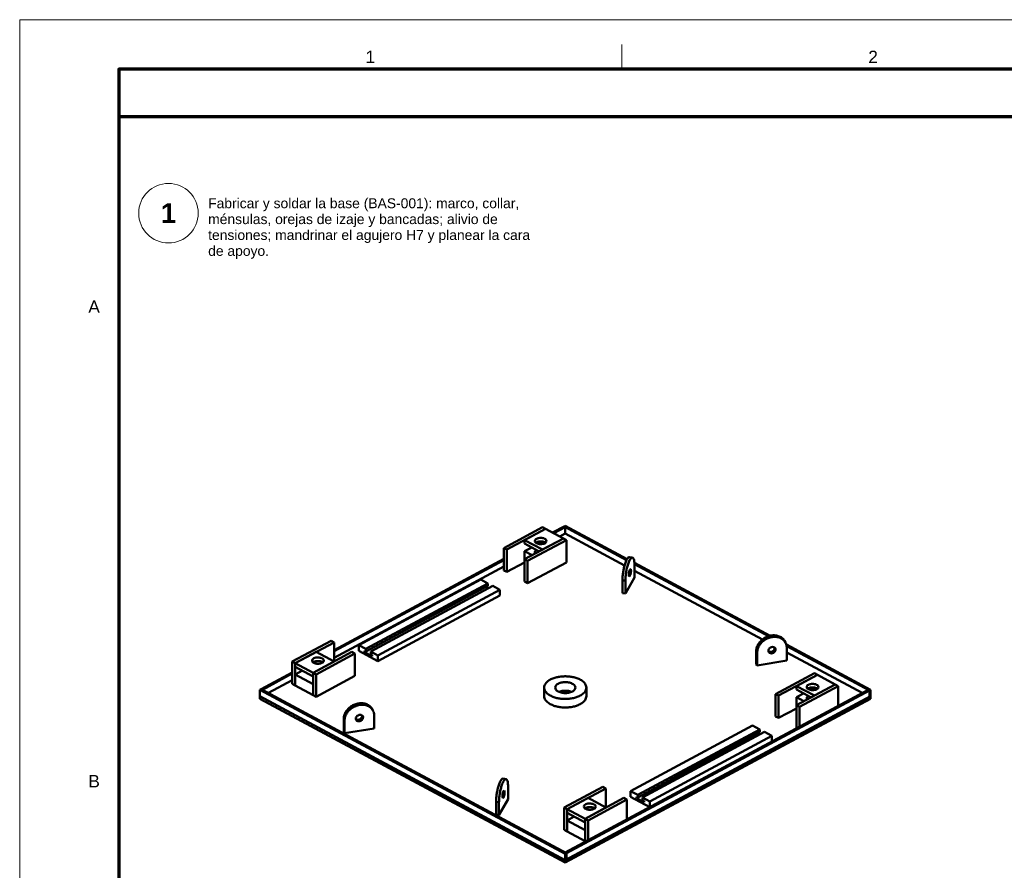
# Model space of a CAD drawing. Header units: millimetres. Extents: x 0 to 841, y 0 to 594.
# Tile 15 of 32: x 0 to 199, y 423 to 594. Entities that reach past the tile are written whole.
import ezdxf
from ezdxf.enums import TextEntityAlignment as Align

# ---------------------------------------------------------------- set-up
doc = ezdxf.new("R2010")
doc.units = ezdxf.units.MM
for name, color, linetype, lineweight in [('FINA', 7, 'CONTINUOUS', 18), ('MARCO', 7, 'CONTINUOUS', 70), ('TXT', 7, 'CONTINUOUS', 25), ('VIS', 7, 'CONTINUOUS', 50)]:
    doc.layers.add(name, color=color, linetype=linetype, lineweight=lineweight)
doc.styles.add('STD', font='LiberationSans-Regular.ttf')
doc.styles.add('STDB', font='LiberationSans-Bold.ttf')

msp = doc.modelspace()

# ---------------------------------------------------------------- linework, layer by layer
at = {"layer": 'FINA'}
msp.add_line((121.38, 584), (121.38, 589), dxfattribs=at)
msp.add_lwpolyline([(0, 0), (841, 0), (841, 594), (0, 594)], close=True, dxfattribs=at)
msp.add_circle((30, 555), 6, dxfattribs=at)
at = {"layer": 'MARCO'}
for points in [[(20, 10), (831, 10), (831, 584), (20, 584)], [(20, 574.5), (831, 574.5), (831, 584), (20, 584)]]:
    msp.add_lwpolyline(points, close=True, dxfattribs=at)
at = {"layer": 'VIS'}
for points in [[(105.41, 491.7), (97.6, 487.5)], [(106.01, 491.38), (98.2, 487.18)], [(106.01, 491.38), (101.8, 489.12)], [(105.41, 491.7), (106.01, 491.38)], [(106.01, 491.38), (109.62, 489.44)], [(107.44, 490.61), (109.76, 491.85)], [(107.68, 490.48), (110, 491.72)], [(108.88, 489.83), (110, 490.43)], [(109.76, 491.85), (110, 491.98)], [(109.76, 491.85), (122.36, 485.09)], [(109.76, 491.85), (110, 491.72)], [(110, 491.98), (122.47, 485.29)], [(110, 490.43), (110, 491.72)], [(110, 490.43), (121.97, 484.01)], [(109.62, 489.44), (101.8, 485.25)], [(101.8, 488.4), (101.8, 489.12)], [(101.8, 489.12), (105.41, 487.18)], [(101.8, 488.4), (104.74, 486.82)], [(110.22, 489.12), (102.41, 484.92)], [(103.86, 488.92), (103.92, 489.12), (104.06, 489.28), (104.24, 489.39), (104.43, 489.47), (104.63, 489.52), (104.84, 489.55), (105.05, 489.56), (105.26, 489.55), (105.47, 489.52), (105.67, 489.47), (105.86, 489.39), (106.04, 489.28), (106.18, 489.12), (106.24, 488.92)], [(104.21, 488.47), (104.12, 488.52), (104.04, 488.58), (103.97, 488.65), (103.91, 488.73), (103.87, 488.83), (103.86, 488.92)], [(104.07, 488.57), (104.24, 488.68), (104.43, 488.75), (104.64, 488.81), (104.84, 488.84), (105.05, 488.85), (105.26, 488.84), (105.46, 488.81), (105.67, 488.75), (105.86, 488.68), (106.04, 488.57)], [(106.24, 488.92), (106.18, 488.72), (106.04, 488.57), (105.86, 488.45), (105.66, 488.38), (105.45, 488.32), (105.24, 488.29), (105.03, 488.28), (104.82, 488.3), (104.61, 488.33), (104.4, 488.39), (104.21, 488.47)], [(105.45, 488.81), (104.57, 488.34)], [(109.62, 489.44), (105.41, 487.18)], [(109.62, 489.44), (110.22, 489.12)], [(110.22, 484.61), (110.22, 489.12)], [(97.6, 483), (97.6, 487.5)], [(97.6, 487.5), (98.2, 487.18)], [(98.2, 482.68), (98.2, 487.18)], [(103.25, 487.63), (101.8, 486.85)], [(101.8, 485.25), (101.8, 486.85)], [(101.8, 486.85), (103.3, 486.05)], [(103.86, 486.66), (103.87, 486.76), (103.91, 486.85), (103.97, 486.93), (104.04, 487), (104.12, 487.06), (104.21, 487.11)], [(103.96, 486.4), (103.93, 486.44), (103.91, 486.48), (103.89, 486.52), (103.87, 486.57), (103.86, 486.61), (103.86, 486.66)], [(63.38, 466.95), (97.6, 485.32)], [(63.38, 466.69), (97.6, 485.07)], [(101.8, 484.61), (98.2, 482.68)], [(101.8, 480.74), (101.8, 485.25)], [(101.8, 485.25), (102.41, 484.92)], [(102.41, 480.42), (102.41, 484.92)], [(110.22, 484.61), (102.41, 480.42)], [(122.96, 485.69), (122.76, 485.63), (122.61, 485.49), (122.49, 485.31), (122.38, 485.13), (122.29, 484.94), (122.21, 484.74), (122.14, 484.54), (122.07, 484.34), (122.01, 484.14), (121.95, 483.93), (121.89, 483.73), (121.84, 483.52), (121.8, 483.32), (121.75, 483.11), (121.72, 482.9), (121.68, 482.69), (121.65, 482.48), (121.62, 482.27), (121.59, 482.06), (121.57, 481.85), (121.56, 481.64), (121.54, 481.43), (121.54, 481.21), (121.53, 481)], [(123.54, 485.6), (123.34, 485.54), (123.19, 485.39), (123.07, 485.22), (122.97, 485.03), (122.88, 484.84), (122.8, 484.64), (122.72, 484.45), (122.65, 484.24), (122.59, 484.04), (122.53, 483.84), (122.48, 483.63), (122.43, 483.43), (122.38, 483.22), (122.34, 483.01), (122.3, 482.8), (122.26, 482.59), (122.23, 482.39), (122.2, 482.17), (122.18, 481.96), (122.16, 481.75), (122.14, 481.54), (122.13, 481.33), (122.12, 481.12), (122.12, 480.91)], [(123.54, 485.6), (122.96, 485.69)], [(123.95, 484.12), (123.95, 484.35), (123.94, 484.58), (123.91, 484.81), (123.88, 485.03), (123.82, 485.26), (123.72, 485.46), (123.54, 485.6)], [(123.94, 484.5), (151.28, 469.82)], [(63.38, 465.4), (97.6, 483.77)], [(97.6, 483), (98.2, 482.68)], [(122.91, 481.76), (122.82, 481.93), (122.81, 482.14), (122.82, 482.34), (122.85, 482.54), (122.89, 482.74), (122.94, 482.94), (123.02, 483.13), (123.16, 483.27)], [(122.81, 482.07), (122.86, 482.21), (122.9, 482.36), (122.92, 482.5), (122.95, 482.65), (122.96, 482.8), (122.97, 482.95)], [(123.26, 482.9), (123.25, 482.7), (123.22, 482.49), (123.18, 482.29), (123.13, 482.09), (123.05, 481.9), (122.91, 481.76)], [(122.97, 482.95), (122.97, 482.96), (122.97, 482.97), (122.97, 482.98), (122.97, 482.99), (122.97, 483), (122.97, 483)], [(123.16, 483.27), (123.21, 483.23), (123.23, 483.16), (123.25, 483.1), (123.25, 483.04), (123.26, 482.97), (123.26, 482.9)], [(123.95, 484.23), (150.96, 469.73)], [(123.95, 481.54), (123.95, 484.12)], [(123.95, 482.94), (149.76, 469.09)], [(68.37, 467.94), (92.97, 481.15)], [(92.97, 481.15), (94.41, 480.37)], [(101.8, 480.74), (102.41, 480.42)], [(122.12, 480.91), (121.53, 481)], [(121.53, 481), (121.53, 478.42)], [(122.12, 478.32), (123.95, 481.54)], [(122.12, 480.91), (122.12, 478.32)], [(69.81, 467.16), (94.41, 480.37)], [(69.81, 466.65), (94.41, 479.86)], [(70.77, 466.65), (95.37, 479.86)], [(72.22, 465.87), (96.82, 479.08)], [(94.14, 479.71), (94.63, 479.45)], [(94.41, 480.37), (94.41, 479.86)], [(95.37, 479.86), (96.82, 479.08)], [(96.82, 477.93), (96.82, 479.08)], [(72.22, 464.73), (96.82, 477.93)], [(122.12, 478.32), (121.53, 478.42)], [(54.97, 464.62), (62.78, 468.81)], [(63.38, 468.49), (62.78, 468.81)], [(154.22, 468.78), (154.11, 468.95), (153.98, 469.11), (153.84, 469.26), (153.68, 469.39), (153.52, 469.51), (153.34, 469.61), (153.15, 469.7), (152.96, 469.77), (152.76, 469.83), (152.56, 469.87), (152.36, 469.9), (152.15, 469.91), (151.95, 469.91), (151.74, 469.9), (151.54, 469.87), (151.34, 469.84), (151.14, 469.79), (150.94, 469.73), (150.75, 469.66), (150.56, 469.58), (150.38, 469.49), (150.2, 469.39), (150.02, 469.28), (149.86, 469.16), (149.7, 469.03), (149.54, 468.9), (149.4, 468.75), (149.26, 468.6), (149.13, 468.44), (149.01, 468.28), (148.9, 468.1), (148.8, 467.92), (148.72, 467.73), (148.65, 467.54), (148.59, 467.34), (148.55, 467.14), (148.52, 466.94), (148.51, 466.74)], [(154.4, 468.46), (154.29, 468.64), (154.16, 468.8), (154.02, 468.95), (153.86, 469.08), (153.69, 469.2), (153.52, 469.3), (153.33, 469.39), (153.14, 469.46), (152.94, 469.51), (152.74, 469.56), (152.54, 469.58), (152.33, 469.6), (152.13, 469.6), (151.92, 469.58), (151.72, 469.56), (151.52, 469.52), (151.32, 469.47), (151.12, 469.41), (150.93, 469.34), (150.74, 469.26), (150.56, 469.17), (150.38, 469.07), (150.2, 468.96), (150.04, 468.85), (149.87, 468.72), (149.72, 468.58), (149.57, 468.44), (149.44, 468.29), (149.31, 468.13), (149.19, 467.96), (149.08, 467.79), (148.98, 467.61), (148.9, 467.42), (148.83, 467.23), (148.77, 467.03), (148.73, 466.83), (148.7, 466.63), (148.69, 466.42)], [(154.4, 468.46), (154.22, 468.78)], [(55.57, 464.29), (63.38, 468.49)], [(55.57, 464.29), (59.77, 466.55)], [(59.17, 462.36), (66.99, 466.55)], [(63.38, 464.62), (59.77, 466.55)], [(63.38, 464.62), (63.38, 468.49)], [(67.59, 466.23), (66.99, 466.55)], [(68.37, 466.79), (68.37, 467.94)], [(68.37, 467.94), (69.81, 467.16)], [(68.37, 466.79), (72.22, 464.73)], [(69.52, 466.8), (69.52, 466.52)], [(69.52, 466.8), (69.81, 466.65)], [(69.52, 466.52), (69.79, 466.66)], [(69.81, 467.16), (69.81, 466.65)], [(70.77, 466.65), (72.22, 465.87)], [(70.77, 466.65), (70.77, 466.13)], [(148.69, 466.42), (148.51, 466.74)], [(148.51, 466.74), (148.51, 464.15)], [(151.02, 466.53), (150.95, 466.74), (150.97, 466.96), (151.06, 467.15), (151.2, 467.32), (151.38, 467.45), (151.58, 467.53), (151.79, 467.57), (152.01, 467.55), (152.2, 467.45), (152.35, 467.29)], [(150.96, 466.71), (151.14, 466.61), (151.36, 466.57), (151.57, 466.6), (151.77, 466.67), (151.95, 466.79), (152.1, 466.95), (152.2, 467.14), (152.23, 467.35)], [(150.98, 466.62), (151.16, 466.48), (151.38, 466.42), (151.6, 466.43), (151.82, 466.49), (152.01, 466.61), (152.17, 466.77), (152.28, 466.97), (152.32, 467.19)], [(152.41, 467.03), (152.38, 466.83), (152.28, 466.64), (152.14, 466.48), (151.96, 466.36), (151.77, 466.29), (151.56, 466.26), (151.35, 466.28), (151.16, 466.38), (151.02, 466.53)], [(152.23, 467.35), (152.23, 467.36), (152.23, 467.38), (152.23, 467.39), (152.23, 467.4), (152.23, 467.42), (152.23, 467.43)], [(152.32, 467.19), (152.32, 467.22), (152.32, 467.25), (152.32, 467.28), (152.31, 467.31), (152.3, 467.34), (152.29, 467.37)], [(152.35, 467.29), (152.37, 467.25), (152.38, 467.21), (152.4, 467.17), (152.41, 467.12), (152.41, 467.08), (152.41, 467.03)], [(154.67, 467.41), (154.67, 467.59), (154.64, 467.77), (154.6, 467.95), (154.55, 468.13), (154.48, 468.3), (154.4, 468.46)], [(154.58, 468.05), (171.55, 458.94)], [(154.65, 467.75), (171.31, 458.81)], [(154.67, 464.82), (154.67, 467.41)], [(55.57, 464.29), (54.97, 464.62)], [(54.97, 460.11), (54.97, 464.62)], [(58.94, 464.81), (59.01, 465.01), (59.15, 465.17), (59.33, 465.28), (59.53, 465.36), (59.73, 465.41), (59.94, 465.44), (60.15, 465.45), (60.37, 465.44), (60.58, 465.4), (60.78, 465.35), (60.98, 465.26)], [(61.32, 464.81), (61.27, 464.61), (61.13, 464.46), (60.95, 464.34), (60.75, 464.26), (60.55, 464.21), (60.34, 464.18), (60.13, 464.17), (59.93, 464.18), (59.72, 464.21), (59.51, 464.26), (59.32, 464.34), (59.14, 464.46), (59, 464.61), (58.94, 464.81)], [(59.15, 464.45), (59.33, 464.56), (59.53, 464.64), (59.73, 464.69), (59.94, 464.72), (60.16, 464.73), (60.37, 464.72), (60.58, 464.68), (60.78, 464.63), (60.98, 464.54)], [(59.17, 462.36), (63.38, 464.62)], [(59.77, 462.03), (67.59, 466.23)], [(60.98, 465.26), (61.06, 465.21), (61.14, 465.15), (61.21, 465.08), (61.27, 465), (61.31, 464.91), (61.32, 464.81)], [(60.98, 464.54), (61, 464.53), (61.03, 464.52), (61.05, 464.5), (61.07, 464.48), (61.1, 464.47), (61.12, 464.45)], [(67.59, 461.73), (67.59, 466.23)], [(69.52, 466.52), (71.06, 465.69)], [(70.77, 466.13), (71.06, 465.98)], [(71.06, 465.98), (71.06, 465.69)], [(72.22, 464.73), (72.22, 465.87)], [(148.69, 466.42), (148.69, 463.84)], [(148.69, 463.84), (154.67, 464.82)], [(154.67, 466.45), (169.86, 458.29)], [(55.57, 459.79), (55.57, 464.29)], [(59.17, 462.36), (55.57, 464.29)], [(55.57, 463.58), (55.57, 464.29)], [(59.17, 461.64), (55.57, 463.58)], [(55.57, 462.03), (57.01, 462.8)], [(59.66, 464.22), (59.77, 464.29)], [(59.98, 464.18), (59.77, 464.29)], [(148.69, 463.84), (148.51, 464.15)], [(48.69, 459.07), (54.97, 462.44)], [(48.93, 458.94), (54.97, 462.18)], [(50.14, 458.29), (54.97, 460.89)], [(59.17, 460.09), (55.57, 462.03)], [(55.57, 459.79), (55.57, 462.03)], [(59.77, 462.03), (59.17, 462.36)], [(59.17, 457.85), (59.17, 462.36)], [(59.17, 461.64), (59.17, 462.36)], [(59.77, 457.53), (59.77, 462.03)], [(59.77, 457.53), (67.59, 461.73)], [(114.25, 459.37), (114.23, 459.57), (114.18, 459.77), (114.1, 459.96), (114, 460.14), (113.88, 460.3), (113.74, 460.46), (113.58, 460.59), (113.42, 460.72), (113.25, 460.84), (113.08, 460.94), (112.89, 461.04), (112.71, 461.13), (112.52, 461.21), (112.33, 461.28), (112.13, 461.34), (111.93, 461.4), (111.73, 461.45), (111.53, 461.5), (111.33, 461.54), (111.13, 461.57), (110.92, 461.6), (110.72, 461.62), (110.51, 461.63), (110.31, 461.64), (110.1, 461.65), (109.9, 461.65), (109.69, 461.64), (109.49, 461.63), (109.28, 461.62), (109.08, 461.6), (108.87, 461.57), (108.67, 461.54), (108.47, 461.5), (108.27, 461.45), (108.07, 461.4), (107.87, 461.34), (107.67, 461.28), (107.48, 461.21), (107.29, 461.13), (107.11, 461.04), (106.92, 460.94), (106.75, 460.84), (106.58, 460.72), (106.42, 460.59), (106.26, 460.46), (106.12, 460.3), (106, 460.14), (105.9, 459.96), (105.82, 459.77), (105.77, 459.57), (105.75, 459.37)], [(160.23, 462.27), (152.41, 458.07)], [(160.83, 461.95), (153.01, 457.75)], [(160.83, 461.95), (156.62, 459.69)], [(160.23, 462.27), (160.83, 461.95)], [(160.83, 461.95), (164.43, 460.01)], [(48.45, 458.94), (48.69, 459.07)], [(48.45, 457.65), (48.45, 458.94)], [(48.45, 458.94), (110, 425.89)], [(48.69, 459.07), (110.24, 426.02)], [(48.69, 459.07), (48.93, 458.94)], [(55.57, 459.79), (54.97, 460.11)], [(59.17, 457.85), (55.57, 459.79)], [(59.17, 457.85), (59.17, 460.09)], [(105.75, 459.37), (105.77, 459.16), (105.82, 458.96), (105.9, 458.77), (106.01, 458.59), (106.13, 458.42), (106.28, 458.27), (106.43, 458.13), (106.6, 458), (106.77, 457.89), (106.95, 457.78), (107.14, 457.68), (107.33, 457.6), (107.52, 457.52), (107.72, 457.44), (107.91, 457.38), (108.12, 457.32), (108.32, 457.27), (108.52, 457.23), (108.73, 457.19), (108.93, 457.16), (109.14, 457.13), (109.35, 457.11), (109.56, 457.1), (109.77, 457.09), (109.97, 457.09), (110.18, 457.09), (110.39, 457.1), (110.6, 457.11), (110.81, 457.13), (111.02, 457.15), (111.22, 457.18), (111.43, 457.22), (111.63, 457.26), (111.84, 457.31), (112.04, 457.37), (112.24, 457.43), (112.43, 457.5), (112.63, 457.58), (112.82, 457.66), (113.01, 457.76)], [(105.75, 459.37), (105.75, 457.65)], [(107.96, 459.37), (108, 459.57), (108.09, 459.76), (108.23, 459.92), (108.4, 460.05), (108.58, 460.15), (108.77, 460.24), (108.97, 460.31), (109.17, 460.37), (109.37, 460.41), (109.58, 460.44), (109.79, 460.46), (110, 460.46), (110.21, 460.46), (110.42, 460.44), (110.63, 460.41), (110.83, 460.37), (111.03, 460.31), (111.23, 460.24), (111.42, 460.15), (111.6, 460.05), (111.77, 459.92), (111.91, 459.76), (112, 459.57), (112.04, 459.37)], [(111.44, 458.59), (111.25, 458.5), (111.05, 458.43), (110.85, 458.37), (110.64, 458.33), (110.44, 458.3), (110.23, 458.28), (110.01, 458.27), (109.8, 458.28), (109.59, 458.3), (109.38, 458.32), (109.18, 458.37), (108.97, 458.42), (108.77, 458.49), (108.58, 458.58), (108.4, 458.69), (108.24, 458.82), (108.1, 458.98), (108, 459.16), (107.96, 459.37)], [(108.74, 458.51), (108.94, 458.58), (109.15, 458.64), (109.36, 458.69), (109.57, 458.72), (109.78, 458.74), (110, 458.74), (110.22, 458.74), (110.43, 458.72), (110.64, 458.69), (110.85, 458.64), (111.06, 458.58), (111.26, 458.51)], [(108.74, 458.51), (108.94, 458.58), (109.15, 458.64), (109.36, 458.69), (109.57, 458.72), (109.78, 458.74), (110, 458.74), (110.22, 458.74), (110.43, 458.72), (110.64, 458.69), (110.85, 458.64), (111.06, 458.58), (111.26, 458.51)], [(110, 426.15), (171.07, 458.94)], [(110.24, 426.02), (171.31, 458.81)], [(112.04, 459.37), (112.02, 459.2), (111.95, 459.04), (111.85, 458.9), (111.73, 458.79), (111.59, 458.68), (111.44, 458.59)], [(113.01, 457.76), (113.19, 457.86), (113.37, 457.98), (113.54, 458.11), (113.7, 458.25), (113.85, 458.4), (113.98, 458.57), (114.09, 458.75), (114.18, 458.95), (114.23, 459.16), (114.25, 459.37)], [(114.25, 459.37), (114.25, 457.65)], [(164.43, 460.01), (156.62, 455.82)], [(156.62, 458.97), (156.62, 459.69)], [(156.62, 459.69), (160.23, 457.75)], [(156.62, 458.97), (159.56, 457.39)], [(165.03, 459.69), (157.22, 455.49)], [(158.68, 459.49), (158.73, 459.69), (158.87, 459.85), (159.05, 459.96), (159.25, 460.04), (159.45, 460.09), (159.66, 460.12), (159.87, 460.13), (160.07, 460.12), (160.28, 460.09), (160.49, 460.04), (160.68, 459.96), (160.86, 459.85), (161, 459.69), (161.06, 459.49)], [(159.02, 459.04), (158.94, 459.09), (158.86, 459.15), (158.79, 459.22), (158.73, 459.3), (158.69, 459.4), (158.68, 459.49)], [(158.88, 459.14), (159.06, 459.25), (159.25, 459.32), (159.45, 459.38), (159.66, 459.41), (159.87, 459.42), (160.07, 459.41), (160.28, 459.38), (160.48, 459.32), (160.67, 459.25), (160.85, 459.14)], [(161.06, 459.49), (160.99, 459.29), (160.85, 459.14), (160.67, 459.02), (160.47, 458.95), (160.27, 458.89), (160.06, 458.86), (159.85, 458.86), (159.63, 458.87), (159.42, 458.9), (159.22, 458.96), (159.02, 459.04)], [(160.27, 459.38), (159.39, 458.91)], [(164.43, 460.01), (160.23, 457.75)], [(164.43, 460.01), (165.03, 459.69)], [(165.03, 455.7), (165.03, 459.69)], [(171.07, 458.94), (171.31, 458.81)], [(171.31, 458.81), (171.55, 458.94)], [(171.31, 457.52), (171.31, 458.81)], [(171.31, 457.52), (171.31, 458.81)], [(171.55, 457.65), (171.55, 458.94)], [(48.45, 457.13), (48.45, 457.65)], [(48.45, 457.65), (110, 424.6)], [(48.45, 457.65), (110, 424.6)], [(48.45, 457.13), (110, 424.09)], [(59.77, 457.53), (59.17, 457.85)], [(105.75, 457.65), (105.77, 457.44), (105.82, 457.24), (105.9, 457.05), (106.01, 456.87), (106.13, 456.7), (106.28, 456.55), (106.43, 456.41), (106.6, 456.28), (106.77, 456.16), (106.95, 456.06), (107.14, 455.96), (107.33, 455.87), (107.52, 455.8), (107.72, 455.72), (107.91, 455.66), (108.12, 455.6), (108.32, 455.55), (108.52, 455.51), (108.73, 455.47), (108.93, 455.44), (109.14, 455.41), (109.35, 455.39), (109.56, 455.38), (109.77, 455.37), (109.97, 455.37), (110.18, 455.37), (110.39, 455.38), (110.6, 455.39), (110.81, 455.41), (111.02, 455.43), (111.22, 455.46), (111.43, 455.5), (111.63, 455.54), (111.84, 455.59), (112.04, 455.65), (112.24, 455.71), (112.43, 455.78), (112.63, 455.85), (112.82, 455.94), (113.01, 456.03)], [(110, 424.6), (171.55, 457.65)], [(110, 424.09), (171.55, 457.13)], [(110.24, 424.73), (171.31, 457.52)], [(113.01, 456.03), (113.19, 456.14), (113.37, 456.26), (113.54, 456.39), (113.7, 456.53), (113.85, 456.68), (113.98, 456.85), (114.09, 457.03), (114.18, 457.23), (114.23, 457.44), (114.25, 457.65)], [(152.41, 453.57), (152.41, 458.07)], [(152.41, 458.07), (153.01, 457.75)], [(153.01, 453.25), (153.01, 457.75)], [(158.06, 458.2), (156.62, 457.42)], [(156.62, 455.82), (156.62, 457.42)], [(156.62, 457.42), (158.12, 456.62)], [(158.68, 457.23), (158.69, 457.33), (158.73, 457.42), (158.79, 457.5), (158.86, 457.57), (158.94, 457.63), (159.02, 457.68)], [(158.77, 456.97), (158.75, 457.01), (158.72, 457.05), (158.7, 457.09), (158.69, 457.14), (158.68, 457.18), (158.68, 457.23)], [(171.31, 457.52), (171.55, 457.65)], [(171.55, 457.13), (171.55, 457.65)], [(65.33, 453.05), (65.34, 453.26), (65.36, 453.46), (65.4, 453.66), (65.46, 453.86), (65.53, 454.05), (65.62, 454.24), (65.72, 454.42), (65.83, 454.59), (65.94, 454.76), (66.07, 454.92), (66.21, 455.07), (66.36, 455.22), (66.51, 455.35), (66.67, 455.48), (66.84, 455.6), (67.01, 455.71), (67.19, 455.81), (67.38, 455.9), (67.57, 455.98), (67.76, 456.05), (67.96, 456.11), (68.15, 456.15), (68.36, 456.19), (68.56, 456.22), (68.76, 456.23), (68.97, 456.23), (69.17, 456.21), (69.38, 456.19), (69.58, 456.15), (69.78, 456.09), (69.97, 456.02), (70.15, 455.93), (70.33, 455.83), (70.5, 455.71), (70.66, 455.58), (70.8, 455.43), (70.92, 455.27), (71.04, 455.1)], [(65.51, 452.74), (65.52, 452.94), (65.54, 453.15), (65.58, 453.35), (65.64, 453.55), (65.71, 453.74), (65.8, 453.92), (65.9, 454.1), (66, 454.28), (66.12, 454.45), (66.25, 454.61), (66.39, 454.76), (66.54, 454.9), (66.69, 455.04), (66.85, 455.16), (67.02, 455.28), (67.19, 455.39), (67.37, 455.49), (67.56, 455.58), (67.75, 455.66), (67.94, 455.73), (68.13, 455.79), (68.33, 455.84), (68.54, 455.88), (68.74, 455.9), (68.94, 455.91), (69.15, 455.91), (69.35, 455.9), (69.56, 455.87), (69.76, 455.83), (69.96, 455.78), (70.15, 455.7), (70.33, 455.62), (70.51, 455.51), (70.68, 455.4), (70.83, 455.26), (70.98, 455.12), (71.1, 454.95), (71.21, 454.78)], [(71.04, 455.1), (71.21, 454.78)], [(71.21, 454.78), (71.3, 454.62), (71.37, 454.45), (71.42, 454.27), (71.46, 454.09), (71.48, 453.91), (71.49, 453.72)], [(156.62, 455.18), (153.01, 453.25)], [(156.62, 451.31), (156.62, 455.82)], [(156.62, 455.82), (157.22, 455.49)], [(157.22, 451.51), (157.22, 455.49)], [(65.33, 450.47), (65.33, 453.05)], [(65.51, 452.74), (65.33, 453.05)], [(65.51, 450.16), (65.51, 452.74)], [(67.77, 453.11), (67.8, 453.32), (67.9, 453.51), (68.04, 453.66), (68.22, 453.78), (68.41, 453.86), (68.62, 453.89), (68.83, 453.86), (69.02, 453.77), (69.16, 453.61)], [(67.77, 453.03), (67.97, 452.92), (68.19, 452.89), (68.42, 452.92), (68.62, 453.01), (68.81, 453.14), (68.95, 453.32), (69.03, 453.53), (69.04, 453.75)], [(67.83, 452.85), (67.81, 452.89), (67.8, 452.93), (67.78, 452.98), (67.77, 453.02), (67.77, 453.07), (67.77, 453.11)], [(69.11, 453.68), (69.14, 453.47), (69.08, 453.25), (68.97, 453.06), (68.81, 452.91), (68.61, 452.8), (68.4, 452.74), (68.18, 452.74), (67.97, 452.8), (67.8, 452.93)], [(69.16, 453.61), (69.23, 453.4), (69.21, 453.19), (69.12, 452.99), (68.98, 452.82), (68.8, 452.7), (68.6, 452.61), (68.39, 452.58), (68.17, 452.6), (67.98, 452.69), (67.83, 452.85)], [(71.49, 453.72), (71.49, 451.14)], [(152.41, 453.57), (153.01, 453.25)], [(71.49, 451.14), (65.51, 450.16)], [(123.18, 438.51), (147.78, 451.72)], [(124.63, 437.73), (149.23, 450.94)], [(147.78, 451.72), (149.23, 450.94)], [(149.23, 450.94), (149.23, 450.43)], [(156.62, 451.31), (156.74, 451.25)], [(65.51, 450.16), (65.33, 450.47)], [(124.63, 437.22), (149.23, 450.43)], [(125.59, 437.22), (150.19, 450.43)], [(127.03, 436.44), (151.63, 449.65)], [(148.96, 450.28), (149.44, 450.02)], [(150.19, 450.43), (151.63, 449.65)], [(151.63, 448.5), (151.63, 449.65)], [(96.05, 436.34), (96.05, 436.55), (96.06, 436.77), (96.07, 436.98), (96.09, 437.19), (96.11, 437.4), (96.14, 437.61), (96.16, 437.82), (96.2, 438.03), (96.23, 438.24), (96.27, 438.45), (96.31, 438.66), (96.36, 438.86), (96.41, 439.07), (96.46, 439.27), (96.52, 439.48), (96.58, 439.68), (96.65, 439.88), (96.73, 440.08), (96.81, 440.27), (96.9, 440.47), (97, 440.65), (97.12, 440.83), (97.28, 440.97), (97.47, 441.03)], [(96.63, 436.25), (96.64, 436.46), (96.65, 436.67), (96.66, 436.88), (96.67, 437.09), (96.7, 437.3), (96.72, 437.51), (96.75, 437.72), (96.78, 437.93), (96.82, 438.14), (96.86, 438.35), (96.9, 438.56), (96.94, 438.77), (96.99, 438.97), (97.05, 439.18), (97.11, 439.38), (97.17, 439.58), (97.24, 439.78), (97.31, 439.98), (97.39, 440.18), (97.49, 440.37), (97.59, 440.55), (97.71, 440.73), (97.86, 440.88), (98.06, 440.94)], [(97.47, 441.03), (98.06, 440.94)], [(98.06, 440.94), (98.24, 440.8), (98.33, 440.59), (98.39, 440.37), (98.43, 440.15), (98.45, 439.92), (98.46, 439.69), (98.47, 439.46)], [(98.47, 439.46), (98.47, 436.87)], [(109.78, 435.19), (117.59, 439.38)], [(110.38, 434.86), (118.2, 439.06)], [(118.2, 439.06), (117.59, 439.38)], [(118.2, 435.19), (118.2, 439.06)], [(98.47, 436.87), (96.63, 433.66)], [(97.33, 437.46), (97.34, 437.67), (97.36, 437.87), (97.4, 438.07), (97.46, 438.27), (97.53, 438.47), (97.67, 438.61)], [(97.48, 438.34), (97.48, 438.18), (97.47, 438.03), (97.44, 437.87), (97.41, 437.71), (97.38, 437.56), (97.33, 437.41)], [(97.43, 437.1), (97.38, 437.14), (97.35, 437.2), (97.34, 437.26), (97.33, 437.33), (97.33, 437.39), (97.33, 437.46)], [(97.67, 438.61), (97.76, 438.43), (97.77, 438.23), (97.76, 438.02), (97.74, 437.82), (97.7, 437.62), (97.64, 437.42), (97.57, 437.23), (97.43, 437.1)], [(110.38, 434.86), (114.59, 437.12)], [(113.99, 432.93), (121.8, 437.12)], [(118.2, 435.19), (114.59, 437.12)], [(114.59, 432.6), (122.4, 436.8)], [(122.4, 436.8), (121.8, 437.12)], [(122.4, 432.81), (122.4, 436.8)], [(123.18, 437.36), (123.18, 438.51)], [(123.18, 438.51), (124.63, 437.73)], [(123.18, 437.36), (127.03, 435.3)], [(124.34, 437.37), (124.34, 437.09)], [(124.34, 437.37), (124.63, 437.22)], [(124.34, 437.09), (124.6, 437.23)], [(124.34, 437.09), (125.88, 436.26)], [(124.63, 437.73), (124.63, 437.22)], [(125.59, 437.22), (127.03, 436.44)], [(125.59, 437.22), (125.59, 436.7)], [(96.05, 433.76), (96.05, 436.34)], [(96.63, 436.25), (96.05, 436.34)], [(96.63, 433.66), (96.63, 436.25)], [(110.38, 434.86), (109.78, 435.19)], [(109.78, 430.68), (109.78, 435.19)], [(110.38, 430.36), (110.38, 434.86)], [(113.99, 432.93), (110.38, 434.86)], [(110.38, 434.15), (110.38, 434.86)], [(113.76, 435.38), (113.82, 435.58), (113.96, 435.74), (114.14, 435.85), (114.34, 435.93), (114.55, 435.98), (114.76, 436.01), (114.97, 436.02), (115.18, 436.01), (115.39, 435.97), (115.6, 435.92), (115.79, 435.83)], [(116.14, 435.38), (116.08, 435.18), (115.94, 435.03), (115.76, 434.91), (115.57, 434.83), (115.37, 434.78), (115.16, 434.75), (114.95, 434.74), (114.74, 434.75), (114.53, 434.78), (114.33, 434.83), (114.14, 434.91), (113.96, 435.03), (113.82, 435.18), (113.76, 435.38)], [(113.96, 435.02), (114.14, 435.13), (114.34, 435.21), (114.55, 435.26), (114.76, 435.29), (114.97, 435.3), (115.18, 435.29), (115.39, 435.25), (115.6, 435.2), (115.79, 435.11)], [(113.99, 432.93), (118.2, 435.19)], [(114.47, 434.79), (114.59, 434.86)], [(114.79, 434.75), (114.59, 434.86)], [(115.79, 435.83), (115.88, 435.78), (115.96, 435.72), (116.03, 435.65), (116.09, 435.57), (116.13, 435.48), (116.14, 435.38)], [(115.79, 435.11), (115.82, 435.1), (115.84, 435.09), (115.86, 435.07), (115.89, 435.05), (115.91, 435.04), (115.93, 435.02)], [(125.59, 436.7), (125.88, 436.55)], [(125.88, 436.55), (125.88, 436.26)], [(127.03, 435.3), (127.03, 436.44)], [(96.63, 433.66), (96.05, 433.76)], [(113.99, 432.21), (110.38, 434.15)], [(110.38, 432.6), (111.82, 433.37)], [(114.59, 432.6), (113.99, 432.93)], [(113.99, 428.42), (113.99, 432.93)], [(113.99, 432.21), (113.99, 432.93)], [(113.99, 430.66), (110.38, 432.6)], [(110.38, 430.36), (110.38, 432.6)], [(114.59, 428.62), (114.59, 432.6)], [(110.38, 430.36), (109.78, 430.68)], [(113.99, 428.42), (110.38, 430.36)], [(113.99, 428.42), (113.99, 430.66)], [(114.11, 428.36), (113.99, 428.42)], [(110, 426.15), (110.24, 426.02)], [(110, 425.89), (110.24, 426.02)], [(110, 424.6), (110, 425.89)], [(110.24, 424.73), (110.24, 426.02)], [(110.24, 424.73), (110.24, 426.02)], [(110, 424.6), (110.24, 424.73)], [(110, 424.09), (110, 424.6)]]:
    msp.add_lwpolyline(points, dxfattribs=at)

# ---------------------------------------------------------------- texts
at = {"layer": 'TXT'}
for s, height, style, p in [('1', 2.5, 'STD', (70.69, 586.5)), ('2', 2.5, 'STD', (172.06, 586.5)), ('1', 4, 'STDB', (30, 555)), ('A', 2.5, 'STD', (15, 536.17)), ('B', 2.5, 'STD', (15, 440.5))]:
    msp.add_text(s, height=height, dxfattribs=dict(at, style=style)).set_placement(p, align=Align.MIDDLE_CENTER)
at = {"layer": 'TXT', "style": 'STD'}
for s, p in [('Fabricar y soldar la base (BAS-001): marco, collar,', (38, 558)), ('ménsulas, orejas de izaje y bancadas; alivio de', (38, 554.8)), ('tensiones; mandrinar el agujero H7 y planear la cara', (38, 551.6)), ('de apoyo.', (38, 548.4))]:
    msp.add_text(s, height=2, dxfattribs=at).set_placement(p, align=Align.TOP_LEFT)

doc.saveas('drawing.dxf')
